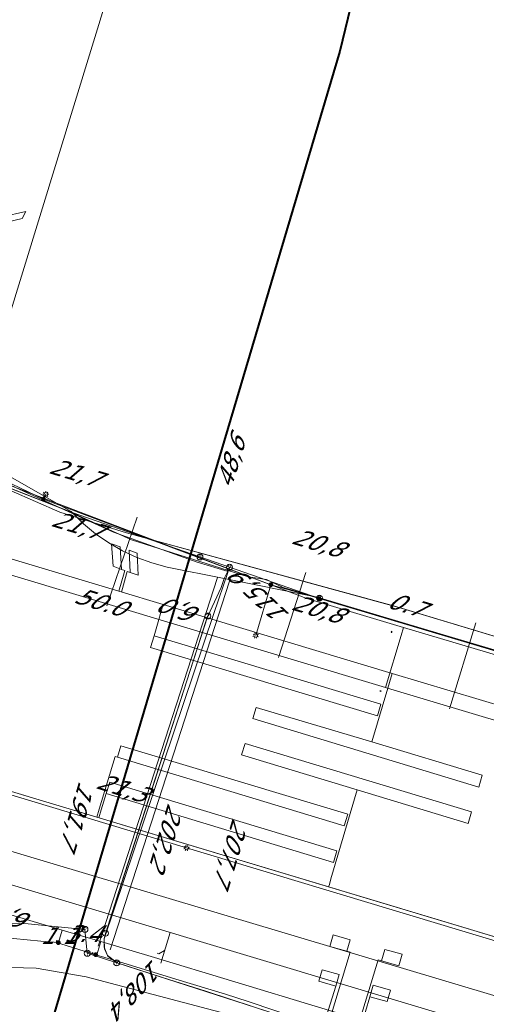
# Model space of a CAD drawing. Header units: metres. Extents: x 124576 to 133557, y 395865 to 402386.
# Tile 48 of 256: x 126041 to 126080, y 397854 to 397936. Entities that reach past the tile are written whole.
import ezdxf
from ezdxf.enums import TextEntityAlignment as Align

# ---------------------------------------------------------------- set-up
doc = ezdxf.new("R2010")
doc.units = ezdxf.units.M
doc.header["$MEASUREMENT"] = 0
for name, color, linetype, lineweight, true_color in [('LG_AanduidingEisVoorzorgsmaatregel', 7, 'Continuous', 40, 0xf7284a), ('LG_buisleidingGevaarlijkeInhoud_NV_Nederlandse_Gasunie_West', 7, 'Continuous', 13, 0xff9b00), ('LG_Datatransport_Blauw_Glas_Zuid', 3, 'Continuous', 13, 0x00ff00), ('LG_Datatransport_Eurofiber_Nederland_BV', 3, 'Continuous', 13, 0x00ff00), ('LG_Datatransport_KPN_BV', 3, 'Continuous', 13, 0x00ff00), ('LG_Datatransport_Ziggo_BV', 3, 'Continuous', 13, 0x00ff00), ('LG_Laag_Spanning_Enexis_Netbeheer_BV', 7, 'Continuous', 13, 0x960000), ('LG_Laag_Spanning_Gemeente_Tilburg_Ruimtelijke_Uitvoering', 7, 'Continuous', 13, 0x960000), ('LG_Midden_Spanning_Enexis_Netbeheer_BV', 7, 'Continuous', 13, 0xd20000), ('LG_Riool_Vrij_Verval_Gemeente_Tilburg_Ruimtelijke_Uitvoering', 7, 'Continuous', 13, 0xca00a0)]:
    doc.layers.add(name, color=color, linetype=linetype, lineweight=lineweight, true_color=true_color)
for name, color, linetype, lineweight in [('LG_Datatransport_P_KPN_BV', 7, 'Continuous', 0), ('LG_Laag_Spanning_P_Enexis_Netbeheer_BV', 7, 'Continuous', 0), ('LG_n00003_Spitters_Electrotechniek_BV', 7, 'Continuous', 13), ('LG_Wees_Gemeente_Tilburg_Ruimtelijke_Uitvoering', 7, 'Continuous', 13), ('MV_Datatransport', 7, 'Continuous', 0), ('MV_Laag_Spanning', 7, 'Continuous', 0), ('MV_Laag_Spanning_lijn', 7, 'Continuous', 0), ('MV_Laag_Spanning_pijl', 7, 'Continuous', 0), ('MV_Midden_Spanning', 7, 'Continuous', 0), ('MV_Midden_Spanning_lijn', 7, 'Continuous', 0), ('MV_Midden_Spanning_pijl', 7, 'Continuous', 0)]:
    doc.layers.add(name, color=color, linetype=linetype, lineweight=lineweight)
doc.styles.add('Klic_Annotatie', font='verdanai.ttf', dxfattribs={"oblique": 20, "height": 1.4})

# ---------------------------------------------------------------- blocks, each defined once
blk = doc.blocks.new('Mof')
at = {"layer": 'LG_Laag_Spanning_P_Enexis_Netbeheer_BV'}
h = blk.add_hatch(color=256, dxfattribs=at)
edge = h.paths.add_edge_path()
edge.add_arc((0, 0), 2, 0, 360)
blk = doc.blocks.new('Streetlight')
at = {"layer": 'LG_Laag_Spanning_P_Enexis_Netbeheer_BV'}
for p, q in [((-1.77, 1.77), (-1.06, 1.06)), ((0, 2.5), (0, 1.5)), ((1.77, 1.77), (1.06, 1.06)), ((-1.06, -1.06), (-1.77, -1.77)), ((0, -1.5), (0, -2.5)), ((1.06, -1.06), (1.77, -1.77))]:
    blk.add_line(p, q, dxfattribs=at)
at = {"layer": 'LG_Laag_Spanning_P_Enexis_Netbeheer_BV', "flags": 128}
for points in [[(-2.5, 0), (-1.5, 0)], [(1.5, 0), (2.5, 0)]]:
    blk.add_lwpolyline(points, dxfattribs=at)
at = {"layer": 'LG_Laag_Spanning_P_Enexis_Netbeheer_BV'}
blk.add_circle((0, 0), 1.5, dxfattribs=at)
blk = doc.blocks.new('m_pijl')
at = {"layer": 'MV_Laag_Spanning_pijl'}
blk.add_hatch(color=7, dxfattribs=at).paths.add_polyline_path([(-1, -0.33), (-1, 0), (-1, 0.33), (0, 0)])
at = {"layer": 'MV_Laag_Spanning_pijl', "flags": 128}
blk.add_lwpolyline([(-1, 0), (-1, 0.33), (0, 0), (-1, -0.33), (-1, 0)], close=True, dxfattribs=at)
blk = doc.blocks.new('m_pijl_1')
at = {"layer": 'MV_Midden_Spanning_pijl'}
blk.add_hatch(color=7, dxfattribs=at).paths.add_polyline_path([(-1, -0.33), (-1, 0), (-1, 0.33), (0, 0)])
at = {"layer": 'MV_Midden_Spanning_pijl', "flags": 128}
blk.add_lwpolyline([(-1, 0), (-1, 0.33), (0, 0), (-1, -0.33), (-1, 0)], close=True, dxfattribs=at)
blk = doc.blocks.new('Onbekend_3')
at = {"layer": 'LG_Datatransport_P_KPN_BV'}
blk.add_hatch(color=256, dxfattribs=at).paths.add_polyline_path([(-0.25, -1.07, -0.262633), (0.23, 0.15), (0.59, 0.47, 0.379827), (0.7, 1.26), (0.69, 1.26, 0.228508), (-0.03, 1.53), (-0.03, 1.52, 0.459053), (-0.82, 0.79), (-1.29, 0.85, -0.414214), (-0.08, 2, -0.243799), (1.09, 1.52, -0.379827), (0.9, 0.11), (0.54, -0.2, 0.262633), (0.23, -1.08), (-0.17, -1.07)])
blk.add_circle((0, 0), 2.5, dxfattribs=at)
at = {"layer": 'LG_Datatransport_P_KPN_BV', "extrusion": (0, 0, -1)}
blk.add_solid([(0.34, -2.06), (-0.21, -2.06), (0.34, -1.51), (-0.21, -1.51)], dxfattribs=at)
blk = doc.blocks.new('Mof_2')
at = {"layer": 'LG_Datatransport_P_KPN_BV'}
h = blk.add_hatch(color=256, dxfattribs=at)
edge = h.paths.add_edge_path()
edge.add_arc((0, 0), 2, 0, 360)

msp = doc.modelspace()

# ---------------------------------------------------------------- linework, layer by layer
at = {"layer": 'LG_AanduidingEisVoorzorgsmaatregel', "flags": 128}
msp.add_lwpolyline([(126060.919, 397496.996), (125998.49, 397820.796), (125997.765, 397835.757), (125999.76, 397845.19), (126031.398, 397953.848), (125811.758, 398749.735), (125812.552, 398767.312), (125838.096, 398877.748), (125823.031, 398991.107), (125863.427, 398991.107), (125875.055, 398903.58), (125878.877, 398894.643), (125877.462, 398885.097), (125877.94, 398872.61), (125851.294, 398756.639), (126066.334, 397980.79), (126071.45, 397958.032), (126071.37, 397948.957), (126067.66, 397933.645), (126038.747, 397836.217), (126037.928, 397827.519), (126097.147, 397520.374)], dxfattribs=at)
msp.add_lwpolyline([(126060.919, 397496.996), (125998.49, 397820.796), (125997.765, 397835.757), (125999.76, 397845.19), (126031.398, 397953.848), (125811.758, 398749.735), (125812.552, 398767.312), (125838.096, 398877.748), (125823.031, 398991.107), (125863.427, 398991.107), (125875.055, 398903.58), (125878.877, 398894.643), (125877.462, 398885.097), (125877.94, 398872.61), (125851.294, 398756.639), (126066.334, 397980.79), (126071.45, 397958.032), (126071.37, 397948.957), (126067.66, 397933.645), (126038.747, 397836.217), (126037.928, 397827.519), (126097.147, 397520.374)], dxfattribs=at)
at = {"layer": 'LG_buisleidingGevaarlijkeInhoud_NV_Nederlandse_Gasunie_West', "flags": 128}
msp.add_lwpolyline([(126038.335, 397906.227), (126048.222, 397938.355), (126051.932, 397953.667), (126047.062, 397975.441), (126033.873, 398022.959), (126020.843, 398069.319), (126015.584, 398088.325), (126010.62, 398105.085), (126010.121, 398106.872), (126009.808, 398108.345), (126008.662, 398111.812), (126005.02, 398124.257), (125996.864, 398155.093), (125983.252, 398204.109), (125973.289, 398239.572), (125960.511, 398286.892), (125952.577, 398315.307), (125938.877, 398365.006), (125925.966, 398411)], dxfattribs=at)
at = {"layer": 'LG_Datatransport_Blauw_Glas_Zuid'}
for p, q in [((126047.4, 397858.6), (126057.4, 397889.5)), ((126048.4, 397858.3), (126058.4, 397889.2))]:
    msp.add_line(p, q, dxfattribs=at)
at = {"layer": 'LG_Datatransport_Blauw_Glas_Zuid', "flags": 128}
msp.add_lwpolyline([(125954.3, 397917.8), (125966, 397914.5), (125987.9, 397913.5), (125990.4, 397914.3), (125992, 397916.4), (125997, 397914.6), (126037.7, 397898.3), (126039.5, 397897.5), (126048.7, 397893.3), (126055.7, 397890.8), (126058.3, 397890), (126057.1, 397886.5), (126047.9, 397859.2), (126047.9, 397858.5), (126048.2, 397857.8), (126049, 397857.2), (126052.7, 397856), (126056.5, 397854.8), (126062.3, 397852.9), (126068, 397851), (126073.1, 397849.4), (126078.3, 397847.9), (126084.1, 397846.1)], dxfattribs=at)
at = {"layer": 'LG_Datatransport_Eurofiber_Nederland_BV', "flags": 128}
for points in [[(125781, 397962.178), (125791.234, 397959.059), (125791.402, 397959.007), (125804.466, 397955.651), (125819.645, 397951.374), (125824.181, 397950.34), (125850.937, 397944.768), (125865.837, 397941.854), (125895.912, 397935.302), (125947.175, 397920.213), (125966.193, 397914.615), (125979.577, 397913.294), (125992.54, 397912.473), (126025.468, 397902.693), (126045.069, 397895.012), (126050.191, 397892.655), (126059.979, 397889.574), (126061.508, 397889.329)], [(125781, 397962.178), (125791.234, 397959.059), (125791.402, 397959.007), (125804.466, 397955.651), (125819.645, 397951.374), (125824.181, 397950.34), (125850.937, 397944.768), (125865.837, 397941.854), (125895.912, 397935.302), (125947.175, 397920.213), (125966.193, 397914.615), (125979.577, 397913.294), (125992.54, 397912.473), (126025.468, 397902.693), (126045.069, 397895.012), (126050.191, 397892.655), (126059.979, 397889.574), (126061.508, 397889.329)], [(126061.5, 397889.33), (126062.89, 397888.67), (126065.2, 397888), (126146, 397863.9), (126182.5, 397852.9), (126183.684, 397852.361)], [(126061.504, 397889.328), (126062.888, 397888.674), (126065.2, 397888), (126146, 397863.9), (126182.5, 397852.9), (126183.684, 397852.361)], [(126061.508, 397889.329), (126062.91, 397888.653), (126065.302, 397887.966), (126125.446, 397870.144), (126182.296, 397852.992), (126183.683, 397852.358)]]:
    msp.add_lwpolyline(points, dxfattribs=at)
at = {"layer": 'LG_Datatransport_KPN_BV'}
for p, q in [((126065.942, 397887.776), (126112.289, 397873.943)), ((126046.497, 397857.999), (126046.302, 397860.001)), ((126048.957, 397857.194), (126046.497, 397857.999))]:
    msp.add_line(p, q, dxfattribs=at)
at = {"layer": 'LG_Datatransport_KPN_BV', "flags": 128}
for points in [[(125954.824, 397917.961), (125966.193, 397914.615), (125966.655, 397914.569), (125979.233, 397913.328), (125979.577, 397913.294), (125992.54, 397912.473), (126025.468, 397902.693), (126045.177, 397894.971), (126045.226, 397894.954), (126055.933, 397891.225)], [(125893.967, 397902.31), (125963.296, 397881.925), (125965.472, 397881.321), (125967.596, 397880.554), (125969.655, 397879.628), (125971.638, 397878.548), (125973.533, 397877.321), (125975.33, 397875.953), (125976.206, 397875.333), (125977.13, 397874.786), (125978.093, 397874.314), (125979.092, 397873.92), (125980.119, 397873.608), (125981.167, 397873.378), (126000, 397868.008), (126012.923, 397864.324), (126023.776, 397861.032), (126025.805, 397860.634), (126027.858, 397860.393), (126029.923, 397860.31), (126031.989, 397860.385), (126036.765, 397860.591), (126041.544, 397860.463), (126046.302, 397860.001)], [(126039.823, 397898.08), (126045.145, 397895.042), (126045.226, 397894.954), (126046.171, 397894.016), (126047.194, 397893.164), (126048.287, 397892.403), (126049.442, 397891.739), (126050.65, 397891.177), (126051.902, 397890.722), (126053.188, 397890.377), (126057.948, 397889.418), (126065.602, 397887.877), (126065.941, 397887.809), (126146.046, 397863.887)], [(126055.933, 397891.225), (126058.404, 397890.365), (126058.409, 397890.363)], [(126056.59, 397886.277), (126057.7, 397888.674), (126057.948, 397889.418), (126058.258, 397890.039), (126058.404, 397890.365)], [(126058.409, 397890.363), (126065.211, 397887.994), (126065.602, 397887.877), (126065.942, 397887.776)], [(126048.023, 397859.677), (126048.038, 397859.734), (126049.346, 397863.795), (126056.562, 397886.218), (126056.59, 397886.277)], [(126048.04, 397859.738), (126052.119, 397872.413), (126055.587, 397883.187), (126056.573, 397886.253)], [(126104.195, 397847.394), (126049.346, 397863.795), (126025.69, 397870.869), (126000.023, 397878.64)], [(126048.958, 397857.194), (126048.227, 397857.766), (126047.949, 397858.382), (126047.901, 397859.221), (126048.023, 397859.677)], [(126176.239, 397818.824), (126172.694, 397819.795), (126164.643, 397822.09), (126147.698, 397827.14), (126123.749, 397834.237), (126107.816, 397839.025), (126090.029, 397844.334), (126068.008, 397850.976), (126061.448, 397853.172), (126048.958, 397857.194), (126048.957, 397857.194)]]:
    msp.add_lwpolyline(points, dxfattribs=at)
at = {"layer": 'LG_Datatransport_Ziggo_BV', "flags": 128}
for points in [[(125812.431, 397952.522), (125825.32, 397949.455), (125865.218, 397941.609), (125880.378, 397939.171), (125888.206, 397937.676), (125895.433, 397935.745), (125962.454, 397915.534), (125964.926, 397914.999), (125971.138, 397914.146), (125975.401, 397914.146), (125980.15, 397914.755), (125983.256, 397914.877), (125986.544, 397914.572), (125990.642, 397913.822), (126026.147, 397903.111), (126033.739, 397900.023), (126038.056, 397897.663), (126044.201, 397894.996), (126049.772, 397893.24), (126071.946, 397887.18)], [(125812.431, 397952.522), (125825.32, 397949.455), (125865.218, 397941.609), (125880.378, 397939.171), (125888.206, 397937.676), (125895.433, 397935.745), (125962.454, 397915.534), (125964.926, 397914.999), (125971.138, 397914.146), (125975.401, 397914.146), (125980.15, 397914.755), (125983.256, 397914.877), (125986.544, 397914.572), (125990.642, 397913.822), (126026.147, 397903.111), (126033.739, 397900.023), (126038.056, 397897.663), (126044.201, 397894.996), (126049.772, 397893.24), (126071.946, 397887.18)], [(125812.431, 397952.522), (125825.32, 397949.455), (125865.218, 397941.609), (125880.378, 397939.171), (125888.206, 397937.676), (125895.433, 397935.745), (125962.454, 397915.534), (125964.926, 397914.999), (125971.138, 397914.146), (125975.401, 397914.146), (125980.15, 397914.755), (125983.256, 397914.877), (125986.544, 397914.572), (125990.642, 397913.822), (126026.147, 397903.111), (126033.739, 397900.023), (126038.056, 397897.663), (126044.201, 397894.996), (126049.772, 397893.24), (126071.946, 397887.18)], [(125812.431, 397952.522), (125825.32, 397949.455), (125865.218, 397941.609), (125880.378, 397939.171), (125888.206, 397937.676), (125895.433, 397935.745), (125962.454, 397915.534), (125964.926, 397914.999), (125971.138, 397914.146), (125975.401, 397914.146), (125980.15, 397914.755), (125983.256, 397914.877), (125986.544, 397914.572), (125990.642, 397913.822), (126026.147, 397903.111), (126033.739, 397900.023), (126038.056, 397897.663), (126044.201, 397894.996), (126049.772, 397893.24), (126071.946, 397887.18)], [(125812.431, 397952.522), (125825.32, 397949.455), (125865.218, 397941.609), (125880.378, 397939.171), (125888.206, 397937.676), (125895.433, 397935.745), (125962.454, 397915.534), (125964.926, 397914.999), (125971.138, 397914.146), (125975.401, 397914.146), (125980.15, 397914.755), (125983.256, 397914.877), (125986.544, 397914.572), (125990.642, 397913.822), (126026.147, 397903.111), (126033.739, 397900.023), (126038.056, 397897.663), (126044.201, 397894.996), (126049.772, 397893.24), (126071.946, 397887.18)], [(125812.431, 397952.522), (125825.32, 397949.455), (125865.218, 397941.609), (125880.378, 397939.171), (125888.206, 397937.676), (125895.433, 397935.745), (125962.454, 397915.534), (125964.926, 397914.999), (125971.138, 397914.146), (125975.401, 397914.146), (125980.15, 397914.755), (125983.256, 397914.877), (125986.544, 397914.572), (125990.642, 397913.822), (126026.147, 397903.111), (126033.739, 397900.023), (126038.056, 397897.663), (126044.201, 397894.996), (126049.772, 397893.24), (126071.946, 397887.18)], [(125812.431, 397952.522), (125825.32, 397949.455), (125865.218, 397941.609), (125880.378, 397939.171), (125888.206, 397937.676), (125895.433, 397935.745), (125962.454, 397915.534), (125964.926, 397914.999), (125971.138, 397914.146), (125975.401, 397914.146), (125980.15, 397914.755), (125983.256, 397914.877), (125986.544, 397914.572), (125990.642, 397913.822), (126026.147, 397903.111), (126033.739, 397900.023), (126038.056, 397897.663), (126044.201, 397894.996), (126049.772, 397893.24), (126071.946, 397887.18)], [(125895.433, 397935.745), (125962.454, 397915.534), (125964.926, 397914.999), (125971.138, 397914.146), (125975.401, 397914.146), (125980.15, 397914.755), (125983.256, 397914.877), (125986.544, 397914.572), (125990.642, 397913.822), (126025.609, 397903.276), (126033.739, 397900.023), (126038.056, 397897.663), (126044.201, 397894.996), (126049.772, 397893.24), (126072.9, 397886.919), (126120.774, 397872.452), (126144.415, 397864.259), (126168.343, 397857.024), (126183.409, 397851.124)], [(125895.433, 397935.745), (125962.454, 397915.534), (125964.926, 397914.999), (125971.138, 397914.146), (125975.401, 397914.146), (125980.15, 397914.755), (125983.256, 397914.877), (125986.544, 397914.572), (125990.642, 397913.822), (126025.609, 397903.276), (126033.739, 397900.023), (126038.056, 397897.663), (126044.201, 397894.996), (126049.772, 397893.24), (126072.9, 397886.919), (126120.774, 397872.452), (126144.415, 397864.259), (126168.343, 397857.024), (126183.409, 397851.124)], [(125895.433, 397935.745), (125962.454, 397915.534), (125964.926, 397914.999), (125971.138, 397914.146), (125975.401, 397914.146), (125980.15, 397914.755), (125983.256, 397914.877), (125986.544, 397914.572), (125990.642, 397913.822), (126026.147, 397903.111), (126033.739, 397900.023), (126038.056, 397897.663), (126044.201, 397894.996), (126049.772, 397893.24), (126072.9, 397886.919), (126120.774, 397872.452), (126144.415, 397864.259), (126168.343, 397857.024), (126183.409, 397851.124)], [(125895.433, 397935.745), (125962.454, 397915.534), (125964.926, 397914.999), (125971.138, 397914.146), (125975.401, 397914.146), (125980.15, 397914.755), (125983.256, 397914.877), (125986.544, 397914.572), (125990.642, 397913.822), (126026.147, 397903.111), (126033.739, 397900.023), (126038.056, 397897.663), (126044.201, 397894.996), (126049.772, 397893.24), (126072.9, 397886.919), (126120.774, 397872.452), (126144.415, 397864.259), (126168.343, 397857.024), (126183.409, 397851.124)], [(125895.433, 397935.745), (125962.454, 397915.534), (125964.926, 397914.999), (125971.138, 397914.146), (125975.401, 397914.146), (125980.15, 397914.755), (125983.256, 397914.877), (125986.544, 397914.572), (125990.642, 397913.822), (126025.609, 397903.276), (126033.739, 397900.023), (126038.056, 397897.663), (126044.201, 397894.996), (126049.772, 397893.24), (126072.9, 397886.919), (126120.774, 397872.452), (126144.415, 397864.259), (126168.343, 397857.024), (126183.409, 397851.124)], [(125895.433, 397935.745), (125962.454, 397915.534), (125964.926, 397914.999), (125971.138, 397914.146), (125975.401, 397914.146), (125980.15, 397914.755), (125983.256, 397914.877), (125986.544, 397914.572), (125990.642, 397913.822), (126025.609, 397903.276), (126033.739, 397900.023), (126038.056, 397897.663), (126044.201, 397894.996), (126049.772, 397893.24), (126072.9, 397886.919), (126120.774, 397872.452), (126144.415, 397864.259), (126168.343, 397857.024), (126183.409, 397851.124)], [(125895.433, 397935.745), (125962.454, 397915.534), (125964.926, 397914.999), (125971.138, 397914.146), (125975.401, 397914.146), (125980.15, 397914.755), (125983.256, 397914.877), (125986.544, 397914.572), (125990.642, 397913.822), (126025.609, 397903.276), (126033.739, 397900.023), (126038.056, 397897.663), (126044.201, 397894.996), (126049.772, 397893.24), (126072.9, 397886.919), (126120.774, 397872.452), (126144.415, 397864.259), (126168.343, 397857.024), (126183.409, 397851.124)], [(125895.433, 397935.745), (125962.454, 397915.534), (125964.926, 397914.999), (125971.138, 397914.146), (125975.401, 397914.146), (125980.15, 397914.755), (125983.256, 397914.877), (125986.544, 397914.572), (125990.642, 397913.822), (126026.147, 397903.111), (126033.739, 397900.023), (126038.056, 397897.663), (126044.201, 397894.996), (126049.772, 397893.24), (126072.9, 397886.919), (126120.774, 397872.452), (126144.415, 397864.259), (126168.343, 397857.024), (126183.409, 397851.124)], [(126071.946, 397887.18), (126120.774, 397872.452), (126144.415, 397864.259), (126168.343, 397857.024), (126183.409, 397851.124)], [(126071.946, 397887.18), (126120.774, 397872.452), (126144.415, 397864.259), (126168.343, 397857.024), (126183.409, 397851.124)], [(126071.946, 397887.18), (126120.774, 397872.452), (126144.415, 397864.259), (126168.343, 397857.024), (126183.409, 397851.124)], [(126071.946, 397887.18), (126120.774, 397872.452), (126144.415, 397864.259), (126168.343, 397857.024), (126183.409, 397851.124)], [(126071.946, 397887.18), (126120.774, 397872.452), (126144.415, 397864.259), (126168.343, 397857.024), (126183.409, 397851.124)], [(126071.946, 397887.18), (126120.774, 397872.452), (126144.415, 397864.259), (126168.343, 397857.024), (126183.409, 397851.124)], [(126071.946, 397887.18), (126120.774, 397872.452), (126144.415, 397864.259), (126168.343, 397857.024), (126183.409, 397851.124)]]:
    msp.add_lwpolyline(points, dxfattribs=at)
at = {"layer": 'LG_Laag_Spanning_Enexis_Netbeheer_BV'}
for p, q in [((126042.828, 397896.073), (126043.016, 397896.481)), ((126061.87, 397888.903), (126060.606, 397884.644))]:
    msp.add_line(p, q, dxfattribs=at)
at = {"layer": 'LG_Laag_Spanning_Enexis_Netbeheer_BV', "flags": 128}
for points in [[(126183.427, 397851.203), (126177.372, 397853.541), (126169.565, 397856.359), (126167.954, 397856.892), (126155.887, 397860.826), (126152.201, 397862.007), (126146.341, 397863.802), (126133.785, 397867.539), (126117.31, 397872.443), (126098.07, 397878.17), (126080.45, 397883.414), (126064.985, 397888.017), (126061.87, 397888.903), (126042.828, 397896.073), (126038.896, 397897.958), (126035.965, 397899.244), (126034.361, 397899.947), (126033.033, 397900.529), (126031.158, 397901.212), (126028.303, 397902.049), (126026.106, 397902.772), (126026.048, 397902.79), (126011.023, 397907.12), (126010.468, 397907.28)], [(126080.45, 397883.414), (126064.985, 397888.017), (126061.87, 397888.903), (126042.828, 397896.073), (126038.896, 397897.958), (126035.965, 397899.244), (126034.361, 397899.947), (126033.033, 397900.529), (126035.965, 397899.244), (126034.361, 397899.947), (126033.033, 397900.529), (126035.965, 397899.244), (126034.361, 397899.947), (126033.033, 397900.529), (126035.965, 397899.244), (126034.361, 397899.947), (126033.033, 397900.529), (126031.158, 397901.212), (126028.303, 397902.049), (126026.106, 397902.772)], [(126080.45, 397883.414), (126064.985, 397888.017), (126061.87, 397888.903), (126042.828, 397896.073), (126038.896, 397897.958), (126035.965, 397899.244), (126034.361, 397899.947), (126033.033, 397900.529), (126035.965, 397899.244), (126034.361, 397899.947), (126033.033, 397900.529), (126035.965, 397899.244), (126034.361, 397899.947), (126033.033, 397900.529), (126035.965, 397899.244), (126034.361, 397899.947), (126033.033, 397900.529), (126035.965, 397899.244), (126034.361, 397899.947), (126033.033, 397900.529), (126031.158, 397901.212), (126028.303, 397902.049), (126026.106, 397902.772)], [(126047.206, 397857.881), (126044.269, 397858.777), (126044.07, 397858.889), (126042.602, 397859.025), (126040.307, 397859.237), (126038.312, 397859.295), (126030.397, 397859.019), (126029.623, 397859.001), (126027.633, 397859.129), (126026.828, 397859.242), (126025.161, 397859.53), (126024.874, 397859.611), (126022.4, 397860.356), (125997.925, 397867.726), (125986.573, 397871.144), (125980.343, 397873.02), (125974.681, 397876.248), (125962.565, 397881.392), (125958.375, 397882.605), (125950.703, 397884.872), (125943.955, 397886.908), (125906.664, 397898.159), (125905.067, 397898.641), (125898.298, 397900.683)], [(126080.45, 397883.414), (126064.985, 397888.017), (126133.785, 397867.539)], [(126080.45, 397883.414), (126064.985, 397888.017), (126133.785, 397867.539)], [(126080.45, 397883.414), (126064.985, 397888.017), (126133.785, 397867.539)], [(126080.45, 397883.414), (126064.985, 397888.017), (126133.785, 397867.539)], [(126080.45, 397883.414), (126064.985, 397888.017), (126133.785, 397867.539)], [(126080.45, 397883.414), (126064.985, 397888.017), (126133.785, 397867.539)], [(126080.45, 397883.414), (126064.985, 397888.017), (126133.785, 397867.539)], [(126025.161, 397859.53), (126025.286, 397859.943), (126028.211, 397869.633), (126029.329, 397873.336), (126029.367, 397873.463), (126030.011, 397874.178), (126030.613, 397874.131), (126054.81, 397866.831)], [(126029.329, 397873.336), (126029.367, 397873.463), (126030.011, 397874.178), (126030.613, 397874.131), (126054.81, 397866.831)], [(126054.81, 397866.831), (126075.547, 397860.575), (126090.946, 397855.926)], [(126054.81, 397866.831), (126075.547, 397860.575), (126090.946, 397855.926)], [(126044.07, 397858.889), (126042.602, 397859.025), (126040.307, 397859.237), (126038.312, 397859.295), (126030.397, 397859.019), (126029.623, 397859.001), (126027.633, 397859.129), (126026.828, 397859.242), (126025.161, 397859.53)], [(126044.07, 397858.889), (126042.602, 397859.025), (126040.307, 397859.237), (126038.312, 397859.295), (126030.397, 397859.019), (126029.623, 397859.001), (126027.633, 397859.129), (126026.828, 397859.242), (126025.161, 397859.53)], [(126176.293, 397819.069), (126173.744, 397819.771), (126165.325, 397822.088), (126163.403, 397822.638), (126159.26, 397823.872), (126146.139, 397827.781), (126130.274, 397832.506), (126116.158, 397836.725), (126114.242, 397837.299), (126103.506, 397840.525), (126092.964, 397843.692), (126084.356, 397846.278), (126074.755, 397849.162), (126069.876, 397850.628), (126067.971, 397851.238), (126066.523, 397851.729), (126062.197, 397853.198), (126059.969, 397853.954), (126058.066, 397854.568), (126053.901, 397855.838), (126049.477, 397857.188), (126047.206, 397857.881), (126044.269, 397858.777), (126044.07, 397858.889)], [(126047.206, 397857.881), (126044.269, 397858.777), (126044.07, 397858.889)], [(126176.293, 397819.069), (126173.744, 397819.771), (126165.325, 397822.088), (126163.403, 397822.638), (126159.26, 397823.872), (126146.139, 397827.781), (126130.274, 397832.506), (126116.158, 397836.725), (126114.242, 397837.299), (126103.506, 397840.525), (126092.964, 397843.692), (126084.356, 397846.278), (126074.755, 397849.162), (126069.876, 397850.628), (126067.971, 397851.238), (126066.523, 397851.729), (126062.197, 397853.198), (126059.969, 397853.954), (126058.066, 397854.568), (126053.901, 397855.838), (126049.477, 397857.188), (126047.206, 397857.881)], [(126176.293, 397819.069), (126173.744, 397819.771), (126165.325, 397822.088), (126163.403, 397822.638), (126159.26, 397823.872), (126146.139, 397827.781), (126130.274, 397832.506), (126116.158, 397836.725), (126114.242, 397837.299), (126103.506, 397840.525), (126092.964, 397843.692), (126084.356, 397846.278), (126074.755, 397849.162), (126069.876, 397850.628), (126067.971, 397851.238), (126066.523, 397851.729), (126062.197, 397853.198), (126059.969, 397853.954), (126058.066, 397854.568), (126053.901, 397855.838), (126049.477, 397857.188), (126047.206, 397857.881)]]:
    msp.add_lwpolyline(points, dxfattribs=at)
at = {"layer": 'LG_Laag_Spanning_Gemeente_Tilburg_Ruimtelijke_Uitvoering'}
for p, q in [((126049.246, 397892.069), (126048.537, 397892.319)), ((126048.537, 397892.319), (126048.67, 397890.451)), ((126049.124, 397888.356), (126039.36, 397891.294)), ((126049.354, 397890.174), (126049.246, 397892.069)), ((126050.664, 397891.553), (126049.992, 397891.792)), ((126049.992, 397891.792), (126050.076, 397889.929)), ((126050.759, 397889.694), (126050.664, 397891.553)), ((126048.67, 397890.451), (126049.354, 397890.174)), ((126049.125, 397888.355), (126049.584, 397889.888)), ((126049.35, 397888.288), (126049.774, 397889.817)), ((126049.643, 397890.084), (126049.354, 397890.174)), ((126049.584, 397889.888), (126049.643, 397890.084)), ((126049.774, 397889.817), (126049.829, 397890.014)), ((126049.829, 397890.014), (126050.076, 397889.929)), ((126050.076, 397889.929), (126050.759, 397889.694)), ((126052.852, 397887.234), (126049.124, 397888.356)), ((126052.852, 397887.234), (126052.625, 397886.48)), ((126072.046, 397881.459), (126052.852, 397887.234)), ((126052.488, 397885.986), (126052.625, 397886.48)), ((126052.488, 397885.986), (126052.107, 397884.615)), ((126052.107, 397884.615), (126051.801, 397883.649)), ((126071.081, 397878.874), (126052.107, 397884.615)), ((126051.801, 397883.649), (126070.792, 397877.908)), ((126072.046, 397881.459), (126071.816, 397880.694)), ((126090.83, 397875.807), (126072.046, 397881.459)), ((126071.673, 397880.214), (126071.816, 397880.694)), ((126071.673, 397880.214), (126070.335, 397875.737)), ((126060.355, 397877.685), (126060.633, 397878.609)), ((126060.633, 397878.609), (126070.335, 397875.737)), ((126070.792, 397877.908), (126071.081, 397878.874)), ((126079.302, 397871.937), (126060.355, 397877.685)), ((126022.408, 397876.899), (126128.316, 397845.044)), ((126022.408, 397876.899), (126075.362, 397860.971)), ((126070.335, 397875.737), (126079.584, 397872.929)), ((126049.021, 397874.438), (126049.3, 397875.388)), ((126049.3, 397875.388), (126068.314, 397869.656)), ((126059.709, 397875.576), (126059.404, 397874.635)), ((126078.672, 397869.858), (126059.709, 397875.576)), ((126047.486, 397870.068), (126048.828, 397874.495)), ((126048.828, 397874.495), (126049.021, 397874.438)), ((126068.026, 397868.691), (126049.021, 397874.438)), ((126059.404, 397874.635), (126069.09, 397871.696)), ((126034.133, 397873.372), (126047.288, 397869.416)), ((126048.089, 397871.384), (126048.381, 397872.35)), ((126048.381, 397872.35), (126067.404, 397866.587)), ((126079.584, 397872.929), (126079.302, 397871.937)), ((126066.907, 397864.233), (126069.09, 397871.696)), ((126069.09, 397871.696), (126078.402, 397868.871)), ((126047.668, 397870.014), (126048.089, 397871.384)), ((126067.114, 397865.621), (126048.089, 397871.384)), ((126047.486, 397870.068), (126047.288, 397869.416)), ((126047.668, 397870.014), (126047.468, 397869.362)), ((126078.402, 397868.871), (126078.672, 397869.858)), ((126047.288, 397869.416), (126066.712, 397863.573)), ((126068.314, 397869.656), (126068.026, 397868.691)), ((126067.404, 397866.587), (126067.114, 397865.621)), ((126066.77, 397863.764), (126066.907, 397864.233)), ((126066.712, 397863.573), (126066.77, 397863.764)), ((126066.712, 397863.573), (126085.304, 397857.981)), ((126075.362, 397860.971), (126128.316, 397845.044)), ((126066.875, 397852.64), (126068.513, 397858.084)), ((126069.191, 397851.938), (126070.848, 397857.453)), ((126066.535, 397852.742), (126067.327, 397855.244)), ((126069.416, 397851.87), (126070.171, 397854.356))]:
    msp.add_line(p, q, dxfattribs=at)
at = {"layer": 'LG_Laag_Spanning_Gemeente_Tilburg_Ruimtelijke_Uitvoering', "flags": 128}
for points in [[(126038.559, 397919.112), (126038.929, 397918.915), (126039.023, 397919.119), (126039.354, 397919.756), (126041.356, 397920.202), (126041.046, 397919.6), (126039.023, 397919.119)], [(126068.513, 397858.084), (126068.247, 397858.164), (126066.804, 397858.577), (126067.079, 397859.538), (126068.522, 397859.125), (126068.247, 397858.164)], [(126070.848, 397857.453), (126072.587, 397856.951), (126072.862, 397857.912), (126071.42, 397858.326), (126071.144, 397857.364)]]:
    msp.add_lwpolyline(points, dxfattribs=at)
at = {"layer": 'LG_Midden_Spanning_Enexis_Netbeheer_BV', "flags": 128}
for points in [[(126183.13, 397849.866), (126155.076, 397861.025), (126120.908, 397871.059), (126072.987, 397885.323), (126064.885, 397887.738), (126038.834, 397897.655), (126037.386, 397898.3), (126035.914, 397898.888), (126035.106, 397899.263), (126033.245, 397899.985), (126033.115, 397900.026), (126031.203, 397900.614), (126025.865, 397902.221), (125993.308, 397912.022), (125988.82, 397912.187), (125975.664, 397913.546), (125956.66, 397917.216), (125949.938, 397919.011), (125916.797, 397928.988), (125862.349, 397942.16)], [(126183.13, 397849.866), (126155.076, 397861.025), (126120.908, 397871.059), (126072.987, 397885.323), (126064.885, 397887.738), (126038.834, 397897.655), (126037.386, 397898.3), (126035.914, 397898.888), (126035.106, 397899.263), (126033.245, 397899.985), (126033.115, 397900.026), (126031.203, 397900.614), (126025.865, 397902.221), (125993.308, 397912.022), (125988.82, 397912.187), (125975.664, 397913.546), (125956.66, 397917.216), (125949.938, 397919.011), (125916.797, 397928.988), (125862.349, 397942.16)], [(126183.13, 397849.866), (126155.076, 397861.025), (126120.908, 397871.059), (126072.987, 397885.323), (126064.885, 397887.738), (126038.834, 397897.655), (126037.386, 397898.3), (126035.914, 397898.888), (126035.106, 397899.263), (126033.245, 397899.985), (126033.115, 397900.026), (126031.203, 397900.614), (126025.865, 397902.221)]]:
    msp.add_lwpolyline(points, dxfattribs=at)
at = {"layer": 'LG_n00003_Spitters_Electrotechniek_BV'}
for p, q in [((126037.035, 397856.879), (126042.216, 397856.745)), ((126037.035, 397856.879), (126042.216, 397856.745)), ((126042.216, 397856.745), (126046.389, 397856.033)), ((126042.216, 397856.745), (126046.389, 397856.033)), ((126046.389, 397856.033), (126057.613, 397853.065)), ((126046.389, 397856.033), (126057.613, 397853.065))]:
    msp.add_line(p, q, dxfattribs=at)
at = {"layer": 'LG_Riool_Vrij_Verval_Gemeente_Tilburg_Ruimtelijke_Uitvoering'}
for p, q in [((126048.146, 397887.14), (126050.677, 397894.572)), ((126062.513, 397882.802), (126064.797, 397889.915)), ((126076.845, 397878.485), (126079.054, 397885.718)), ((126031.46, 397866.33), (126090.15, 397848.73)), ((126052.659, 397857.171), (126053.435, 397859.749))]:
    msp.add_line(p, q, dxfattribs=at)
at = {"layer": 'LG_Riool_Vrij_Verval_Gemeente_Tilburg_Ruimtelijke_Uitvoering', "flags": 128}
msp.add_lwpolyline([(126052.351, 397857.996), (126052.478, 397857.956), (126052.975, 397858.22)], dxfattribs=at)
at = {"layer": 'LG_Wees_Gemeente_Tilburg_Ruimtelijke_Uitvoering', "flags": 128}
for points in [[(126067.327, 397855.244), (126065.885, 397855.657), (126066.16, 397856.618), (126067.602, 397856.205), (126067.327, 397855.244)], [(126070.168, 397854.357), (126070.443, 397855.318), (126071.886, 397854.905), (126071.61, 397853.944), (126070.168, 397854.357)]]:
    msp.add_lwpolyline(points, dxfattribs=at)
at = {"layer": 'MV_Laag_Spanning_lijn'}
msp.add_line((126047.622, 397858.975), (126047.289, 397857.856), dxfattribs=at)
at = {"layer": 'MV_Laag_Spanning_pijl'}
for p, q in [((126044.07, 397858.889), (126044.389, 397859.939)), ((126044.389, 397859.939), (126047.622, 397858.975))]:
    msp.add_line(p, q, dxfattribs=at)
at = {"layer": 'MV_Laag_Spanning_pijl', "flags": 128}
for points in [[(126026.887, 397865.152), (126027.254, 397865.043), (126027.482, 397864.976), (126027.742, 397864.899), (126027.991, 397864.825), (126036.436, 397862.312), (126040.095, 397861.22), (126043.001, 397860.353), (126044.389, 397859.939)], [(126047.622, 397858.974), (126051.842, 397857.715), (126072.87, 397851.346), (126093.938, 397845.007), (126095.493, 397844.54)]]:
    msp.add_lwpolyline(points, dxfattribs=at)
at = {"layer": 'MV_Midden_Spanning_lijn'}
msp.add_line((126072.785, 397884.653), (126071.467, 397880.276), dxfattribs=at)
at = {"layer": 'MV_Midden_Spanning_pijl'}
for p, q in [((126071.467, 397880.276), (126023.588, 397894.682)), ((126072.785, 397884.653), (126072.987, 397885.323))]:
    msp.add_line(p, q, dxfattribs=at)
at = {"layer": 'MV_Midden_Spanning_pijl', "flags": 128}
msp.add_lwpolyline([(126119.346, 397865.866), (126105.603, 397870), (126091.243, 397874.344), (126071.911, 397880.146), (126071.467, 397880.276)], dxfattribs=at)

# ---------------------------------------------------------------- block references
at = {"layer": 'LG_Datatransport_P_KPN_BV', "xscale": 0.1, "yscale": 0.1, "zscale": 0.1}
for name, p in [('Onbekend_3', (126055.933, 397891.225)), ('Onbekend_3', (126055.933, 397891.225)), ('Onbekend_3', (126058.404, 397890.365)), ('Onbekend_3', (126058.409, 397890.363)), ('Onbekend_3', (126058.409, 397890.363)), ('Onbekend_3', (126065.942, 397887.776)), ('Onbekend_3', (126065.942, 397887.776)), ('Mof_2', (126065.908, 397887.701)), ('Onbekend_3', (126056.59, 397886.277)), ('Onbekend_3', (126056.59, 397886.277)), ('Onbekend_3', (126046.302, 397860.001)), ('Onbekend_3', (126046.302, 397860.001)), ('Onbekend_3', (126048.023, 397859.677)), ('Onbekend_3', (126048.023, 397859.677)), ('Onbekend_3', (126046.497, 397857.999)), ('Onbekend_3', (126046.497, 397857.999)), ('Onbekend_3', (126048.957, 397857.194)), ('Onbekend_3', (126048.957, 397857.194)), ('Onbekend_3', (126048.958, 397857.193))]:
    msp.add_blockref(name, p, dxfattribs=at)
at = {"layer": 'LG_Laag_Spanning_P_Enexis_Netbeheer_BV', "xscale": 0.1, "yscale": 0.1, "zscale": 0.1}
for name, p in [('Mof', (126042.828, 397896.073)), ('Streetlight', (126043.016, 397896.481)), ('Mof', (126061.87, 397888.903)), ('Mof', (126047.206, 397857.881))]:
    msp.add_blockref(name, p, dxfattribs=at)
for name, p, rotation in [('Streetlight', (126060.606, 397884.644), 107), ('Streetlight', (126054.81, 397866.831), 17), ('Mof', (126044.07, 397858.889), 1)]:
    msp.add_blockref(name, p, dxfattribs=dict(at, rotation=rotation))
at = {"layer": 'MV_Laag_Spanning_pijl', "xscale": 0.1, "yscale": 0.1, "zscale": 0.1}
for p, rotation in [((126044, 397859), 344), ((126044, 397859), 73), ((126047, 397858), 344)]:
    msp.add_blockref('m_pijl', p, dxfattribs=dict(at, rotation=rotation))
at = {"layer": 'MV_Midden_Spanning_pijl'}
for p, xscale, yscale, zscale, rotation in [((126072, 397885), 0.1, 0.1, 0.1, 73), ((126071, 397880), 0.09999999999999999, 0.09999999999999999, 0.09999999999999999, 163)]:
    msp.add_blockref('m_pijl_1', p, dxfattribs=dict(at, xscale=xscale, yscale=yscale, zscale=zscale, rotation=rotation))

# ---------------------------------------------------------------- texts
at = {"layer": 'MV_Datatransport', "style": 'Klic_Annotatie', "oblique": 20}
for s, rotation, p in [('48,6', 73.1, (126058.495, 397899.096)), ('21,7', 343.2, (126045.42, 397898.337)), ('21,7', 343.2, (126045.601, 397893.906)), ('20,8', 343.2, (126065.736, 397892.438)), ('115,9', 137.1, (126061.083, 397887.701)), ('20,8', 343.2, (126065.726, 397886.897)), ('6,0', 160.8, (126054.565, 397886.637)), ('21,3', 342.5, (126049.356, 397871.894)), ('191,7', 253.2, (126045.731, 397869.729)), ('202,2', 253.2, (126053.161, 397867.852)), ('207,7', 253.2, (126058.587, 397866.611)), ('6,3', 163.2, (126040.441, 397860.921)), ('108,4', 227.1, (126050.692, 397855.135))]:
    msp.add_text(s, height=1.4, rotation=rotation, dxfattribs=at).set_placement(p, align=Align.MIDDLE_CENTER)
at = {"layer": 'MV_Laag_Spanning', "style": 'Klic_Annotatie', "oblique": 20}
for s, p in [('1.1', (126044.038, 397859.472)), ('3.4', (126046.063, 397859.649))]:
    msp.add_text(s, height=1.4, dxfattribs=at).set_placement(p, align=Align.MIDDLE_CENTER)
at = {"layer": 'MV_Midden_Spanning', "style": 'Klic_Annotatie', "oblique": 20}
for s, p in [('50.0', (126047.528, 397887.479)), ('0.7', (126073.16, 397887.25))]:
    msp.add_text(s, height=1.4, rotation=343, dxfattribs=at).set_placement(p, align=Align.MIDDLE_CENTER)

doc.saveas('drawing.dxf')
